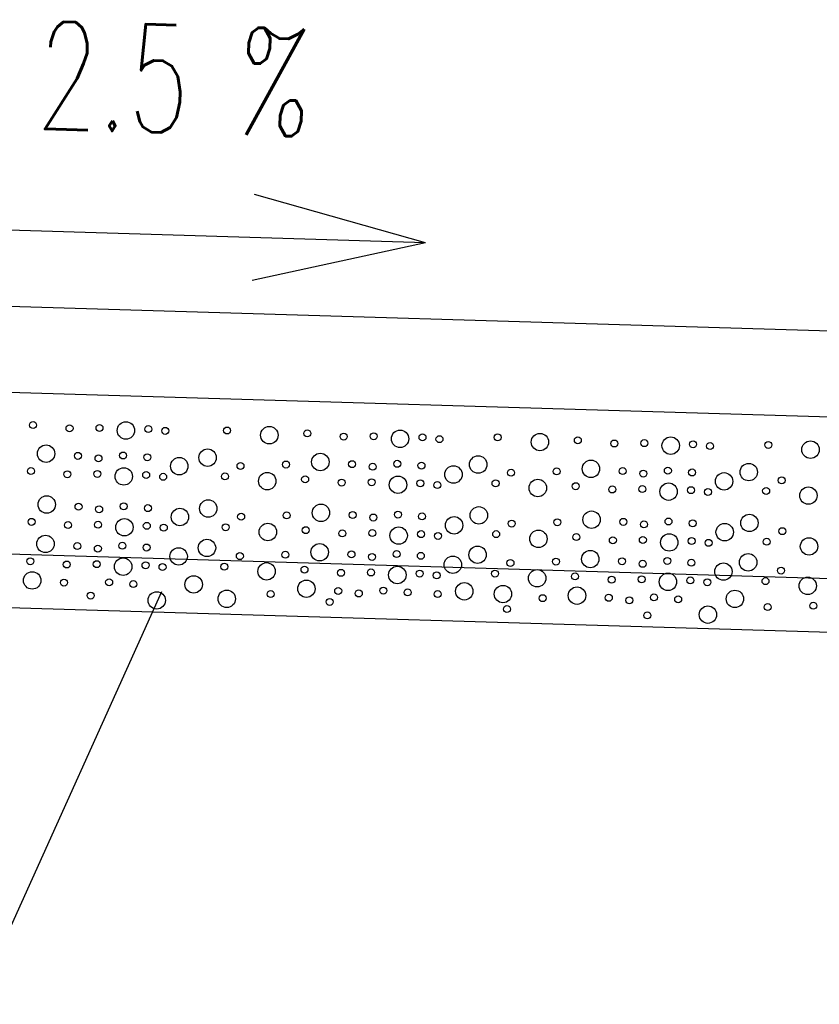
# Model space of a CAD drawing. Extents: x 3408772 to 3410442, y 5787844 to 5790056.
# Tile 33 of 80: x 3409731.82 to 3409739.26, y 5788856.32 to 5788865.48. Entities that reach past the tile are written whole.
import ezdxf

# ---------------------------------------------------------------- set-up
doc = ezdxf.new("R2010")
doc.units = 0
doc.header["$MEASUREMENT"] = 0
doc.linetypes.add('LINIENART0', pattern=[0])
doc.layers.add('detail_AA-BB', color=7, linetype='Continuous')
doc.layers.add('NULLEBENE', color=7, linetype='Continuous')
doc.styles.add('SIMPLEX', font='simplex')

# ---------------------------------------------------------------- blocks, each defined once
blk = doc.blocks.new('PFEIRA-3')
at = {"layer": 'NULLEBENE', "color": 1, "linetype": 'LINIENART0'}
for q in [(0, 0.5), (-0.05, 0.2), (0.05, 0.2)]:
    blk.add_line((0, 0), q, dxfattribs=at)
blk = doc.blocks.new('GRENZS-104')
at = {"layer": 'NULLEBENE', "color": 1, "linetype": 'LINIENART0'}
blk.add_circle((0, 0), 0.81, dxfattribs=at)

msp = doc.modelspace()

# ---------------------------------------------------------------- linework, layer by layer
at = {"layer": 'detail_AA-BB', "color": 160, "linetype": 'LINIENART0'}
for p, q in [((3409753.13034, 5788862.16923), (3409718.13405, 5788863.21965)), ((3409753.13034, 5788862.16923), (3409718.13405, 5788863.21965)), ((3409753.13034, 5788862.16923), (3409718.13405, 5788863.21965)), ((3409753.13034, 5788862.16923), (3409718.13405, 5788863.21965)), ((3409755.60167, 5788861.2947), (3409715.62167, 5788862.4947)), ((3409755.60167, 5788861.2947), (3409715.62167, 5788862.4947)), ((3409757.11367, 5788859.74881), (3409714.24494, 5788861.03554)), ((3409757.11367, 5788859.74881), (3409714.24494, 5788861.03554)), ((3409757.09192, 5788859.24907), (3409714.22884, 5788860.5356)), ((3409757.09192, 5788859.24907), (3409714.22884, 5788860.5356))]:
    msp.add_line(p, q, dxfattribs=at)
at = {"layer": 'detail_AA-BB', "color": 128, "linetype": 'LINIENART0'}
msp.add_line((3409729.273, 5788851.579), (3409733.1465, 5788860.16239), dxfattribs=at)
msp.add_line((3409729.273, 5788851.579), (3409733.1465, 5788860.16239), dxfattribs=at)

# ---------------------------------------------------------------- block references
at = {"layer": 'detail_AA-BB', "xscale": 8, "yscale": 8, "rotation": 88.282}
msp.add_blockref('PFEIRA-3', (3409735.59577, 5788863.40409), dxfattribs=at)
msp.add_blockref('PFEIRA-3', (3409735.59577, 5788863.40409), dxfattribs=at)
at = {"layer": 'detail_AA-BB'}
for p, xscale, yscale in [((3409731.94821, 5788861.70971), 0.04, 0.04), ((3409731.94821, 5788861.70971), 0.04, 0.04), ((3409732.28745, 5788861.67948), 0.04, 0.04), ((3409732.28745, 5788861.67948), 0.04, 0.04), ((3409732.56624, 5788861.68284), 0.04, 0.04), ((3409732.56624, 5788861.68284), 0.04, 0.04), ((3409732.81143, 5788861.65933), 0.1, 0.1), ((3409732.81143, 5788861.65933), 0.1, 0.1), ((3409733.01968, 5788861.67276), 0.04, 0.04), ((3409733.01968, 5788861.67276), 0.04, 0.04), ((3409733.17755, 5788861.65597), 0.04, 0.04), ((3409733.17755, 5788861.65597), 0.04, 0.04), ((3409733.75191, 5788861.65933), 0.04, 0.04), ((3409733.75191, 5788861.65933), 0.04, 0.04), ((3409734.14489, 5788861.61566), 0.1, 0.1), ((3409734.14489, 5788861.61566), 0.1, 0.1), ((3409734.49757, 5788861.63246), 0.04, 0.04), ((3409734.49757, 5788861.63246), 0.04, 0.04), ((3409735.36079, 5788861.58208), 0.1, 0.1), ((3409735.36079, 5788861.58208), 0.1, 0.1), ((3409734.83681, 5788861.60223), 0.04, 0.04), ((3409734.83681, 5788861.60223), 0.04, 0.04), ((3409735.1156, 5788861.60559), 0.04, 0.04), ((3409735.1156, 5788861.60559), 0.04, 0.04), ((3409735.56904, 5788861.59551), 0.04, 0.04), ((3409735.56904, 5788861.59551), 0.04, 0.04), ((3409735.72691, 5788861.57872), 0.04, 0.04), ((3409735.72691, 5788861.57872), 0.04, 0.04), ((3409736.26768, 5788861.59551), 0.04, 0.04), ((3409736.26768, 5788861.59551), 0.04, 0.04), ((3409736.66067, 5788861.55185), 0.1, 0.1), ((3409736.66067, 5788861.55185), 0.1, 0.1), ((3409737.01335, 5788861.56864), 0.04, 0.04), ((3409737.01335, 5788861.56864), 0.04, 0.04), ((3409737.35259, 5788861.53841), 0.04, 0.04), ((3409737.35259, 5788861.53841), 0.04, 0.04), ((3409737.63137, 5788861.54177), 0.04, 0.04), ((3409737.63137, 5788861.54177), 0.04, 0.04), ((3409737.87657, 5788861.51826), 0.1, 0.1), ((3409737.87657, 5788861.51826), 0.1, 0.1), ((3409732.06969, 5788861.44367), 0.1, 0.1), ((3409732.06969, 5788861.44367), 0.1, 0.1), ((3409733.57109, 5788861.40672), 0.1, 0.1), ((3409733.57109, 5788861.40672), 0.1, 0.1), ((3409738.08482, 5788861.53169), 0.04, 0.04), ((3409738.08482, 5788861.53169), 0.04, 0.04), ((3409738.24268, 5788861.5149), 0.04, 0.04), ((3409738.24268, 5788861.5149), 0.04, 0.04), ((3409738.78346, 5788861.52498), 0.04, 0.04), ((3409738.78346, 5788861.52498), 0.04, 0.04), ((3409739.17644, 5788861.48131), 0.1, 0.1), ((3409739.17644, 5788861.48131), 0.1, 0.1), ((3409732.36527, 5788861.42351), 0.04, 0.04), ((3409732.36527, 5788861.42351), 0.04, 0.04), ((3409732.55672, 5788861.4), 0.04, 0.04), ((3409732.55672, 5788861.4), 0.04, 0.04), ((3409732.78512, 5788861.42687), 0.04, 0.04), ((3409732.78512, 5788861.42687), 0.04, 0.04), ((3409733.01017, 5788861.41008), 0.04, 0.04), ((3409733.01017, 5788861.41008), 0.04, 0.04), ((3409733.30763, 5788861.32745), 0.1, 0.1), ((3409733.30763, 5788861.32745), 0.1, 0.1), ((3409734.61905, 5788861.36641), 0.1, 0.1), ((3409734.61905, 5788861.36641), 0.1, 0.1), ((3409736.08687, 5788861.3429), 0.1, 0.1), ((3409736.08687, 5788861.3429), 0.1, 0.1), ((3409731.92862, 5788861.28244), 0.04, 0.04), ((3409731.92862, 5788861.28244), 0.04, 0.04), ((3409732.79184, 5788861.23206), 0.1, 0.1), ((3409732.79184, 5788861.23206), 0.1, 0.1), ((3409733.87699, 5788861.33019), 0.04, 0.04), ((3409733.87699, 5788861.33019), 0.04, 0.04), ((3409734.29996, 5788861.3429), 0.04, 0.04), ((3409734.29996, 5788861.3429), 0.04, 0.04), ((3409734.91463, 5788861.34626), 0.04, 0.04), ((3409734.91463, 5788861.34626), 0.04, 0.04), ((3409735.10609, 5788861.32275), 0.04, 0.04), ((3409735.10609, 5788861.32275), 0.04, 0.04), ((3409735.33449, 5788861.34962), 0.04, 0.04), ((3409735.33449, 5788861.34962), 0.04, 0.04), ((3409735.55953, 5788861.33282), 0.04, 0.04), ((3409735.55953, 5788861.33282), 0.04, 0.04), ((3409735.85699, 5788861.25019), 0.1, 0.1), ((3409735.85699, 5788861.25019), 0.1, 0.1), ((3409736.39277, 5788861.26638), 0.04, 0.04), ((3409736.39277, 5788861.26638), 0.04, 0.04), ((3409736.81574, 5788861.27908), 0.04, 0.04), ((3409736.81574, 5788861.27908), 0.04, 0.04), ((3409737.13483, 5788861.30259), 0.1, 0.1), ((3409737.13483, 5788861.30259), 0.1, 0.1), ((3409737.43041, 5788861.28244), 0.04, 0.04), ((3409737.43041, 5788861.28244), 0.04, 0.04), ((3409737.85026, 5788861.2858), 0.04, 0.04), ((3409737.85026, 5788861.2858), 0.04, 0.04), ((3409738.07531, 5788861.26901), 0.04, 0.04), ((3409738.07531, 5788861.26901), 0.04, 0.04), ((3409738.60265, 5788861.27236), 0.1, 0.1), ((3409738.60265, 5788861.27236), 0.1, 0.1), ((3409732.26786, 5788861.25221), 0.04, 0.04), ((3409732.26786, 5788861.25221), 0.04, 0.04), ((3409732.54665, 5788861.25557), 0.04, 0.04), ((3409732.54665, 5788861.25557), 0.04, 0.04), ((3409733.00009, 5788861.24549), 0.04, 0.04), ((3409733.00009, 5788861.24549), 0.04, 0.04), ((3409733.15796, 5788861.2287), 0.04, 0.04), ((3409733.15796, 5788861.2287), 0.04, 0.04), ((3409733.73232, 5788861.23206), 0.04, 0.04), ((3409733.73232, 5788861.23206), 0.04, 0.04), ((3409734.1253, 5788861.18839), 0.1, 0.1), ((3409734.1253, 5788861.18839), 0.1, 0.1), ((3409734.47798, 5788861.20519), 0.04, 0.04), ((3409734.47798, 5788861.20519), 0.04, 0.04), ((3409734.81723, 5788861.17496), 0.04, 0.04), ((3409734.81723, 5788861.17496), 0.04, 0.04), ((3409735.09601, 5788861.17832), 0.04, 0.04), ((3409735.09601, 5788861.17832), 0.04, 0.04), ((3409735.34121, 5788861.15481), 0.1, 0.1), ((3409735.34121, 5788861.15481), 0.1, 0.1), ((3409736.64108, 5788861.12458), 0.1, 0.1), ((3409736.64108, 5788861.12458), 0.1, 0.1), ((3409737.62186, 5788861.25893), 0.04, 0.04), ((3409737.62186, 5788861.25893), 0.04, 0.04), ((3409738.37277, 5788861.18638), 0.1, 0.1), ((3409738.37277, 5788861.18638), 0.1, 0.1), ((3409738.90854, 5788861.19584), 0.04, 0.04), ((3409738.90854, 5788861.19584), 0.04, 0.04), ((3409735.54945, 5788861.16824), 0.04, 0.04), ((3409735.54945, 5788861.16824), 0.04, 0.04), ((3409735.70732, 5788861.15145), 0.04, 0.04), ((3409735.70732, 5788861.15145), 0.04, 0.04), ((3409736.24809, 5788861.16824), 0.04, 0.04), ((3409736.24809, 5788861.16824), 0.04, 0.04), ((3409736.99376, 5788861.14137), 0.04, 0.04), ((3409736.99376, 5788861.14137), 0.04, 0.04), ((3409737.333, 5788861.11114), 0.04, 0.04), ((3409737.333, 5788861.11114), 0.04, 0.04), ((3409737.61179, 5788861.1145), 0.04, 0.04), ((3409737.61179, 5788861.1145), 0.04, 0.04), ((3409737.85698, 5788861.09099), 0.1, 0.1), ((3409737.85698, 5788861.09099), 0.1, 0.1), ((3409738.06523, 5788861.10442), 0.04, 0.04), ((3409738.06523, 5788861.10442), 0.04, 0.04), ((3409738.2231, 5788861.08763), 0.04, 0.04), ((3409738.2231, 5788861.08763), 0.04, 0.04), ((3409738.76387, 5788861.0977), 0.04, 0.04), ((3409738.76387, 5788861.0977), 0.04, 0.04), ((3409739.15685, 5788861.05404), 0.1, 0.1), ((3409739.15685, 5788861.05404), 0.1, 0.1), ((3409732.0756, 5788860.97106), 0.1, 0.1), ((3409732.0756, 5788860.97106), 0.1, 0.1), ((3409732.37118, 5788860.95091), 0.04, 0.04), ((3409732.37118, 5788860.95091), 0.04, 0.04), ((3409732.56263, 5788860.9274), 0.04, 0.04), ((3409732.56263, 5788860.9274), 0.04, 0.04), ((3409732.79103, 5788860.95427), 0.04, 0.04), ((3409732.79103, 5788860.95427), 0.04, 0.04), ((3409733.01607, 5788860.93747), 0.04, 0.04), ((3409733.01607, 5788860.93747), 0.04, 0.04), ((3409733.31354, 5788860.85484), 0.1, 0.1), ((3409733.31354, 5788860.85484), 0.1, 0.1), ((3409733.577, 5788860.93411), 0.1, 0.1), ((3409733.577, 5788860.93411), 0.1, 0.1), ((3409734.62496, 5788860.89381), 0.1, 0.1), ((3409734.62496, 5788860.89381), 0.1, 0.1), ((3409736.09278, 5788860.8703), 0.1, 0.1), ((3409736.09278, 5788860.8703), 0.1, 0.1), ((3409731.93453, 5788860.80984), 0.04, 0.04), ((3409731.93453, 5788860.80984), 0.04, 0.04), ((3409732.79775, 5788860.75945), 0.1, 0.1), ((3409732.79775, 5788860.75945), 0.1, 0.1), ((3409733.8829, 5788860.85759), 0.04, 0.04), ((3409733.8829, 5788860.85759), 0.04, 0.04), ((3409734.30587, 5788860.8703), 0.04, 0.04), ((3409734.30587, 5788860.8703), 0.04, 0.04), ((3409734.92054, 5788860.87366), 0.04, 0.04), ((3409734.92054, 5788860.87366), 0.04, 0.04), ((3409735.11199, 5788860.85014), 0.04, 0.04), ((3409735.11199, 5788860.85014), 0.04, 0.04), ((3409735.3404, 5788860.87701), 0.04, 0.04), ((3409735.3404, 5788860.87701), 0.04, 0.04), ((3409735.56544, 5788860.86022), 0.04, 0.04), ((3409735.56544, 5788860.86022), 0.04, 0.04), ((3409735.8629, 5788860.77759), 0.1, 0.1), ((3409735.8629, 5788860.77759), 0.1, 0.1), ((3409736.82165, 5788860.80648), 0.04, 0.04), ((3409736.82165, 5788860.80648), 0.04, 0.04), ((3409737.14074, 5788860.82999), 0.1, 0.1), ((3409737.14074, 5788860.82999), 0.1, 0.1), ((3409737.43632, 5788860.80984), 0.04, 0.04), ((3409737.43632, 5788860.80984), 0.04, 0.04), ((3409737.85617, 5788860.8132), 0.04, 0.04), ((3409737.85617, 5788860.8132), 0.04, 0.04), ((3409738.60855, 5788860.79976), 0.1, 0.1), ((3409738.60855, 5788860.79976), 0.1, 0.1), ((3409732.27377, 5788860.77961), 0.04, 0.04), ((3409732.27377, 5788860.77961), 0.04, 0.04), ((3409732.55255, 5788860.78297), 0.04, 0.04), ((3409732.55255, 5788860.78297), 0.04, 0.04), ((3409733.006, 5788860.77289), 0.04, 0.04), ((3409733.006, 5788860.77289), 0.04, 0.04), ((3409733.16386, 5788860.7561), 0.04, 0.04), ((3409733.16386, 5788860.7561), 0.04, 0.04), ((3409733.73823, 5788860.75945), 0.04, 0.04), ((3409733.73823, 5788860.75945), 0.04, 0.04), ((3409734.13121, 5788860.71579), 0.1, 0.1), ((3409734.13121, 5788860.71579), 0.1, 0.1), ((3409734.48389, 5788860.73258), 0.04, 0.04), ((3409734.48389, 5788860.73258), 0.04, 0.04), ((3409735.34711, 5788860.6822), 0.1, 0.1), ((3409735.34711, 5788860.6822), 0.1, 0.1), ((3409736.39868, 5788860.79377), 0.04, 0.04), ((3409736.39868, 5788860.79377), 0.04, 0.04), ((3409737.62777, 5788860.78633), 0.04, 0.04), ((3409737.62777, 5788860.78633), 0.04, 0.04), ((3409738.08121, 5788860.7964), 0.04, 0.04), ((3409738.08121, 5788860.7964), 0.04, 0.04), ((3409738.37868, 5788860.71377), 0.1, 0.1), ((3409738.37868, 5788860.71377), 0.1, 0.1), ((3409738.91445, 5788860.72324), 0.04, 0.04), ((3409738.91445, 5788860.72324), 0.04, 0.04), ((3409732.06378, 5788860.60479), 0.1, 0.1), ((3409732.06378, 5788860.60479), 0.1, 0.1), ((3409734.82313, 5788860.70235), 0.04, 0.04), ((3409734.82313, 5788860.70235), 0.04, 0.04), ((3409735.10192, 5788860.70571), 0.04, 0.04), ((3409735.10192, 5788860.70571), 0.04, 0.04), ((3409735.55536, 5788860.69564), 0.04, 0.04), ((3409735.55536, 5788860.69564), 0.04, 0.04), ((3409735.71323, 5788860.67884), 0.04, 0.04), ((3409735.71323, 5788860.67884), 0.04, 0.04), ((3409736.254, 5788860.69564), 0.04, 0.04), ((3409736.254, 5788860.69564), 0.04, 0.04), ((3409736.64699, 5788860.65197), 0.1, 0.1), ((3409736.64699, 5788860.65197), 0.1, 0.1), ((3409736.99967, 5788860.66877), 0.04, 0.04), ((3409736.99967, 5788860.66877), 0.04, 0.04), ((3409737.33891, 5788860.63854), 0.04, 0.04), ((3409737.33891, 5788860.63854), 0.04, 0.04), ((3409737.61769, 5788860.6419), 0.04, 0.04), ((3409737.61769, 5788860.6419), 0.04, 0.04), ((3409737.86289, 5788860.61838), 0.1, 0.1), ((3409737.86289, 5788860.61838), 0.1, 0.1), ((3409738.07114, 5788860.63182), 0.04, 0.04), ((3409738.07114, 5788860.63182), 0.04, 0.04), ((3409738.76978, 5788860.6251), 0.04, 0.04), ((3409738.76978, 5788860.6251), 0.04, 0.04), ((3409739.16276, 5788860.58144), 0.1, 0.1), ((3409739.16276, 5788860.58144), 0.1, 0.1), ((3409732.35936, 5788860.58464), 0.04, 0.04), ((3409732.35936, 5788860.58464), 0.04, 0.04), ((3409732.55082, 5788860.56113), 0.04, 0.04), ((3409732.55082, 5788860.56113), 0.04, 0.04), ((3409732.77922, 5788860.588), 0.04, 0.04), ((3409732.77922, 5788860.588), 0.04, 0.04), ((3409733.00426, 5788860.57121), 0.04, 0.04), ((3409733.00426, 5788860.57121), 0.04, 0.04), ((3409733.30172, 5788860.48858), 0.1, 0.1), ((3409733.30172, 5788860.48858), 0.1, 0.1), ((3409733.56519, 5788860.56785), 0.1, 0.1), ((3409733.56519, 5788860.56785), 0.1, 0.1), ((3409734.61315, 5788860.52754), 0.1, 0.1), ((3409734.61315, 5788860.52754), 0.1, 0.1), ((3409736.08096, 5788860.50403), 0.1, 0.1), ((3409736.08096, 5788860.50403), 0.1, 0.1), ((3409738.229, 5788860.61502), 0.04, 0.04), ((3409738.229, 5788860.61502), 0.04, 0.04), ((3409731.92271, 5788860.44357), 0.04, 0.04), ((3409731.92271, 5788860.44357), 0.04, 0.04), ((3409732.78593, 5788860.39319), 0.1, 0.1), ((3409732.78593, 5788860.39319), 0.1, 0.1), ((3409733.87108, 5788860.49132), 0.04, 0.04), ((3409733.87108, 5788860.49132), 0.04, 0.04), ((3409734.29406, 5788860.50403), 0.04, 0.04), ((3409734.29406, 5788860.50403), 0.04, 0.04), ((3409734.90873, 5788860.50739), 0.04, 0.04), ((3409734.90873, 5788860.50739), 0.04, 0.04), ((3409735.10018, 5788860.48388), 0.04, 0.04), ((3409735.10018, 5788860.48388), 0.04, 0.04), ((3409735.32858, 5788860.51075), 0.04, 0.04), ((3409735.32858, 5788860.51075), 0.04, 0.04), ((3409735.55362, 5788860.49395), 0.04, 0.04), ((3409735.55362, 5788860.49395), 0.04, 0.04), ((3409735.85108, 5788860.41132), 0.1, 0.1), ((3409735.85108, 5788860.41132), 0.1, 0.1), ((3409736.80983, 5788860.44021), 0.04, 0.04), ((3409736.80983, 5788860.44021), 0.04, 0.04), ((3409737.12892, 5788860.46372), 0.1, 0.1), ((3409737.12892, 5788860.46372), 0.1, 0.1), ((3409737.4245, 5788860.44357), 0.04, 0.04), ((3409737.4245, 5788860.44357), 0.04, 0.04), ((3409737.84436, 5788860.44693), 0.04, 0.04), ((3409737.84436, 5788860.44693), 0.04, 0.04), ((3409738.59674, 5788860.43349), 0.1, 0.1), ((3409738.59674, 5788860.43349), 0.1, 0.1), ((3409732.26195, 5788860.41334), 0.04, 0.04), ((3409732.26195, 5788860.41334), 0.04, 0.04), ((3409732.54074, 5788860.4167), 0.04, 0.04), ((3409732.54074, 5788860.4167), 0.04, 0.04), ((3409732.99418, 5788860.40662), 0.04, 0.04), ((3409732.99418, 5788860.40662), 0.04, 0.04), ((3409733.15205, 5788860.38983), 0.04, 0.04), ((3409733.15205, 5788860.38983), 0.04, 0.04), ((3409733.72641, 5788860.39319), 0.04, 0.04), ((3409733.72641, 5788860.39319), 0.04, 0.04), ((3409734.1194, 5788860.34952), 0.1, 0.1), ((3409734.1194, 5788860.34952), 0.1, 0.1), ((3409734.47208, 5788860.36632), 0.04, 0.04), ((3409734.47208, 5788860.36632), 0.04, 0.04), ((3409735.3353, 5788860.31593), 0.1, 0.1), ((3409735.3353, 5788860.31593), 0.1, 0.1), ((3409736.38686, 5788860.4275), 0.04, 0.04), ((3409736.38686, 5788860.4275), 0.04, 0.04), ((3409737.61595, 5788860.42006), 0.04, 0.04), ((3409737.61595, 5788860.42006), 0.04, 0.04), ((3409738.0694, 5788860.43013), 0.04, 0.04), ((3409738.0694, 5788860.43013), 0.04, 0.04), ((3409738.36686, 5788860.3475), 0.1, 0.1), ((3409738.36686, 5788860.3475), 0.1, 0.1), ((3409738.90264, 5788860.35697), 0.04, 0.04), ((3409738.90264, 5788860.35697), 0.04, 0.04), ((3409731.94035, 5788860.26517), 0.1, 0.1), ((3409731.94035, 5788860.26517), 0.1, 0.1), ((3409733.44175, 5788860.22822), 0.1, 0.1), ((3409733.44175, 5788860.22822), 0.1, 0.1), ((3409734.81132, 5788860.33609), 0.04, 0.04), ((3409734.81132, 5788860.33609), 0.04, 0.04), ((3409735.0901, 5788860.33945), 0.04, 0.04), ((3409735.0901, 5788860.33945), 0.04, 0.04), ((3409735.54355, 5788860.32937), 0.04, 0.04), ((3409735.54355, 5788860.32937), 0.04, 0.04), ((3409735.70141, 5788860.31257), 0.04, 0.04), ((3409735.70141, 5788860.31257), 0.04, 0.04), ((3409736.24219, 5788860.32937), 0.04, 0.04), ((3409736.24219, 5788860.32937), 0.04, 0.04), ((3409736.63517, 5788860.2857), 0.1, 0.1), ((3409736.63517, 5788860.2857), 0.1, 0.1), ((3409736.98785, 5788860.3025), 0.04, 0.04), ((3409736.98785, 5788860.3025), 0.04, 0.04), ((3409737.32709, 5788860.27227), 0.04, 0.04), ((3409737.32709, 5788860.27227), 0.04, 0.04), ((3409737.60588, 5788860.27563), 0.04, 0.04), ((3409737.60588, 5788860.27563), 0.04, 0.04), ((3409737.85107, 5788860.25212), 0.1, 0.1), ((3409737.85107, 5788860.25212), 0.1, 0.1), ((3409738.05932, 5788860.26555), 0.04, 0.04), ((3409738.05932, 5788860.26555), 0.04, 0.04), ((3409738.75796, 5788860.25883), 0.04, 0.04), ((3409738.75796, 5788860.25883), 0.04, 0.04), ((3409739.15095, 5788860.21517), 0.1, 0.1), ((3409739.15095, 5788860.21517), 0.1, 0.1), ((3409732.23593, 5788860.24501), 0.04, 0.04), ((3409732.23593, 5788860.24501), 0.04, 0.04), ((3409732.65578, 5788860.24837), 0.04, 0.04), ((3409732.65578, 5788860.24837), 0.04, 0.04), ((3409732.88082, 5788860.23158), 0.04, 0.04), ((3409732.88082, 5788860.23158), 0.04, 0.04), ((3409734.48971, 5788860.18791), 0.1, 0.1), ((3409734.48971, 5788860.18791), 0.1, 0.1), ((3409734.78529, 5788860.16776), 0.04, 0.04), ((3409734.78529, 5788860.16776), 0.04, 0.04), ((3409735.20514, 5788860.17112), 0.04, 0.04), ((3409735.20514, 5788860.17112), 0.04, 0.04), ((3409735.95753, 5788860.1644), 0.1, 0.1), ((3409735.95753, 5788860.1644), 0.1, 0.1), ((3409736.31704, 5788860.13868), 0.1, 0.1), ((3409736.31704, 5788860.13868), 0.1, 0.1), ((3409737.00549, 5788860.12409), 0.1, 0.1), ((3409737.00549, 5788860.12409), 0.1, 0.1), ((3409738.21719, 5788860.24876), 0.04, 0.04), ((3409738.21719, 5788860.24876), 0.04, 0.04), ((3409732.48417, 5788860.12397), 0.04, 0.04), ((3409732.48417, 5788860.12397), 0.04, 0.04), ((3409733.09846, 5788860.07983), 0.1, 0.1), ((3409733.09846, 5788860.07983), 0.1, 0.1), ((3409733.74953, 5788860.09454), 0.1, 0.1), ((3409733.74953, 5788860.09454), 0.1, 0.1), ((3409734.15783, 5788860.13868), 0.04, 0.04), ((3409734.15783, 5788860.13868), 0.04, 0.04), ((3409734.97674, 5788860.14425), 0.04, 0.04), ((3409734.97674, 5788860.14425), 0.04, 0.04), ((3409735.43019, 5788860.15432), 0.04, 0.04), ((3409735.43019, 5788860.15432), 0.04, 0.04), ((3409735.71011, 5788860.13868), 0.04, 0.04), ((3409735.71011, 5788860.13868), 0.04, 0.04), ((3409736.6864, 5788860.10058), 0.04, 0.04), ((3409736.6864, 5788860.10058), 0.04, 0.04), ((3409737.30106, 5788860.10394), 0.04, 0.04), ((3409737.30106, 5788860.10394), 0.04, 0.04), ((3409737.49252, 5788860.08043), 0.04, 0.04), ((3409737.49252, 5788860.08043), 0.04, 0.04), ((3409737.72092, 5788860.1073), 0.04, 0.04), ((3409737.72092, 5788860.1073), 0.04, 0.04), ((3409737.94596, 5788860.09051), 0.04, 0.04), ((3409737.94596, 5788860.09051), 0.04, 0.04), ((3409738.4733, 5788860.09386), 0.1, 0.1), ((3409738.4733, 5788860.09386), 0.1, 0.1), ((3409734.70591, 5788860.06512), 0.04, 0.04), ((3409734.70591, 5788860.06512), 0.04, 0.04), ((3409736.35383, 5788859.9989), 0.04, 0.04), ((3409736.35383, 5788859.9989), 0.04, 0.04), ((3409738.22245, 5788859.94741), 0.1, 0.1), ((3409738.22245, 5788859.94741), 0.1, 0.1), ((3409738.7792, 5788860.01734), 0.04, 0.04), ((3409738.7792, 5788860.01734), 0.04, 0.04), ((3409739.20217, 5788860.03005), 0.04, 0.04), ((3409739.20217, 5788860.03005), 0.04, 0.04), ((3409737.65965, 5788859.94005), 0.04, 0.04), ((3409737.65965, 5788859.94005), 0.04, 0.04)]:
    msp.add_blockref('GRENZS-104', p, dxfattribs=dict(at, xscale=xscale, yscale=yscale))

# ---------------------------------------------------------------- texts
at = {"layer": 'detail_AA-BB', "color": 128, "linetype": 'LINIENART0', "style": 'SIMPLEX', "width": 0.66046}
msp.add_text('2.5 %', height=1, rotation=358.282, dxfattribs=at).set_placement((3409731.97594, 5788864.46554))
msp.add_text('2.5 %', height=1, rotation=358.282, dxfattribs=at).set_placement((3409731.97594, 5788864.46554))

doc.saveas('drawing.dxf')
